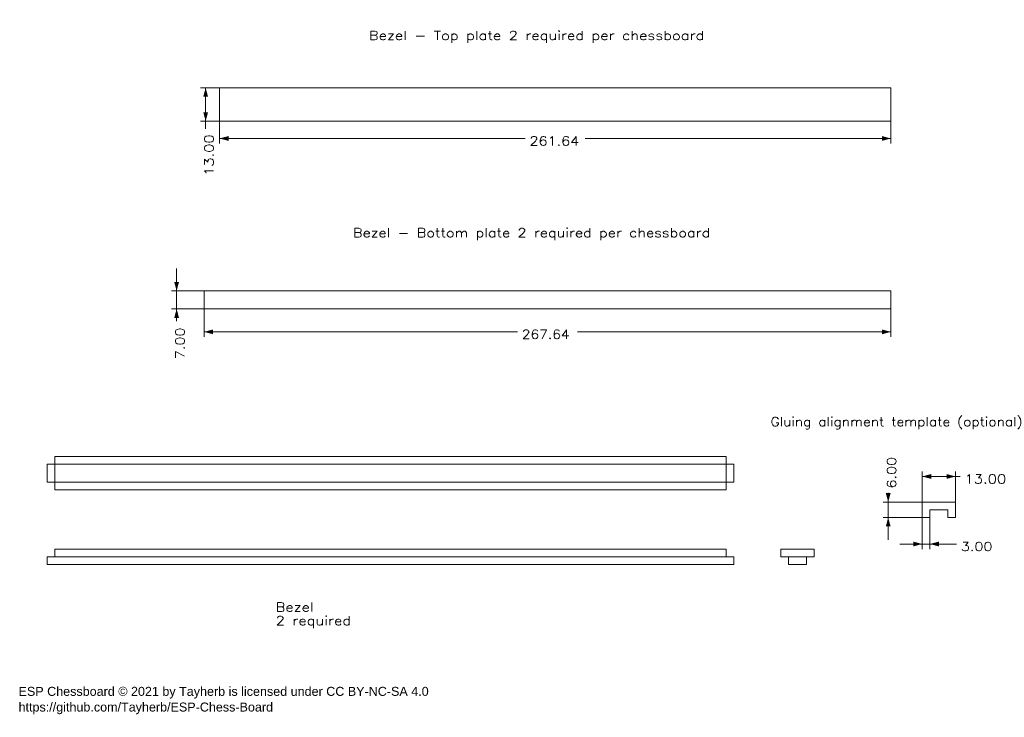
# Model space of a CAD drawing. Header units: millimetres. Extents: x 6 to 389, y 2 to 273.
import ezdxf
from ezdxf.lldxf.tags import DXFTag

# ---------------------------------------------------------------- set-up
doc = ezdxf.new("R2010")
doc.units = ezdxf.units.MM
for name, color, linetype, true_color in [('1', 7, 'Continuous', 0xffffff), ('62', 7, 'Continuous', 0xffffff), ('63', 7, 'Continuous', 0xffffff)]:
    doc.layers.add(name, color=color, linetype=linetype, true_color=true_color)
doc.styles.add('Arial', font='Arial')
doc.styles.add('blockfont', font='simplex.shx')
tags = doc.linetypes.add('DASHED', pattern=[25.72, 12.86, -12.86]).pattern_tags.tags
tags[6:7] = [DXFTag(74, 4), DXFTag(75, 0), DXFTag(340, '0'), DXFTag(46, 0.0), DXFTag(50, 0.0), DXFTag(44, 0.0), DXFTag(45, 0.0)]
tags[4:5] = [DXFTag(74, 4), DXFTag(75, 0), DXFTag(340, '0'), DXFTag(46, 0.0), DXFTag(50, 0.0), DXFTag(44, 0.0), DXFTag(45, 0.0)]
doc.dimstyles.get("Standard").update_dxf_attribs({"dimtxt": 0.18, "dimasz": 0.18, "dimexe": 0.18, "dimexo": 0.0625, "dimgap": 0.09, "dimtad": 0, "dimtih": 1, "dimtoh": 1, "dimdec": 4, "dimzin": 0, "dimdsep": 46, "dimtxsty": 'Standard', "dimcen": 0.09, "dimadec": 0, "dimazin": 0, "dimtfac": 1, "dimtdec": 4, "dimtofl": 0, "dimtmove": 0, "dimatfit": 3, "dimfxl": 0, "dimtolj": 1, "dimtzin": 0, "dimarcsym": 0})

# ---------------------------------------------------------------- blocks, each defined once
blk = doc.blocks.new('_U0')
at = {"layer": '1', "color": 18, "lineweight": 13}
for p, q in [((92.59, 246.84), (76.17, 246.84)), ((78.17, 246.84), (78.17, 230.79)), ((83.6, 233.84), (76.17, 233.84))]:
    blk.add_line(p, q, dxfattribs=at)
at = {"layer": '1', "color": 18, "lineweight": 18}
for points in [[(78.17, 246.84), (79.11, 243.34), (77.23, 243.34)], [(78.17, 233.84), (77.23, 237.34), (79.11, 237.34)]]:
    blk.add_solid(points, dxfattribs=at)
at = {"layer": '1', "color": 18, "linetype": 'Continuous', "lineweight": 13, "insert": (81.24, 212.48), "char_height": 3.5, "attachment_point": 7, "rotation": 90, "line_spacing_factor": 0.903614, "style": 'blockfont'}
blk.add_mtext('\\W1.2031;13.00', dxfattribs=at)
blk = doc.blocks.new('_U1')
at = {"layer": '1', "color": 18, "lineweight": 13}
for p, q in [((66.86, 155.94), (66.86, 176.44)), ((81.17, 167.69), (64.86, 167.69)), ((77.6, 160.69), (64.86, 160.69))]:
    blk.add_line(p, q, dxfattribs=at)
at = {"layer": '1', "color": 18, "lineweight": 18}
for points in [[(66.86, 167.69), (65.92, 171.19), (67.79, 171.19)], [(66.86, 160.69), (67.79, 157.19), (65.92, 157.19)]]:
    blk.add_solid(points, dxfattribs=at)
at = {"layer": '1', "color": 18, "linetype": 'Continuous', "lineweight": 13, "insert": (69.92, 141.1), "char_height": 3.5, "attachment_point": 7, "rotation": 90, "line_spacing_factor": 0.903614, "style": 'blockfont'}
blk.add_mtext('\\W1.1729;7.00', dxfattribs=at)
blk = doc.blocks.new('_U2')
at = {"layer": '1', "color": 18, "lineweight": 13}
for p, q in [((344.21, 70.65), (344.21, 89.04)), ((357.46, 85.4), (342.21, 85.4)), ((358.11, 79.4), (342.21, 79.4))]:
    blk.add_line(p, q, dxfattribs=at)
at = {"layer": '1', "color": 18, "lineweight": 18}
for points in [[(344.21, 85.4), (343.27, 88.9), (345.15, 88.9)], [(344.21, 79.4), (345.15, 75.9), (343.27, 75.9)]]:
    blk.add_solid(points, dxfattribs=at)
at = {"layer": '1', "color": 18, "linetype": 'Continuous', "lineweight": 13, "insert": (347.28, 90.7), "char_height": 3.5, "attachment_point": 7, "rotation": 90, "line_spacing_factor": 0.903614, "style": 'blockfont'}
blk.add_mtext('\\W1.1729;6.00', dxfattribs=at)
blk = doc.blocks.new('_U3')
at = {"layer": '1', "color": 18, "lineweight": 13}
for p, q in [((345.24, 237.85), (345.24, 225.1)), ((83.6, 233.84), (83.6, 225.1)), ((83.6, 227.1), (202.71, 227.1)), ((345.24, 227.1), (226.14, 227.1))]:
    blk.add_line(p, q, dxfattribs=at)
at = {"layer": '1', "color": 18, "lineweight": 18}
for points in [[(83.6, 227.1), (87.1, 228.04), (87.1, 226.16)], [(345.24, 227.1), (341.74, 226.16), (341.74, 228.04)]]:
    blk.add_solid(points, dxfattribs=at)
at = {"layer": '1', "color": 18, "linetype": 'Continuous', "lineweight": 13, "insert": (204.39, 224.38), "char_height": 3.5, "attachment_point": 7, "line_spacing_factor": 0.903614, "style": 'blockfont'}
blk.add_mtext('\\W1.1743;261.64', dxfattribs=at)
blk = doc.blocks.new('_U4')
at = {"layer": '1', "color": 18, "lineweight": 13}
for p, q in [((77.6, 160.69), (77.6, 149.74)), ((345.24, 160.69), (345.24, 149.74)), ((77.6, 151.74), (199.71, 151.74)), ((345.24, 151.74), (223.14, 151.74))]:
    blk.add_line(p, q, dxfattribs=at)
at = {"layer": '1', "color": 18, "lineweight": 18}
for points in [[(77.6, 151.74), (81.1, 152.68), (81.1, 150.8)], [(345.24, 151.74), (341.74, 150.8), (341.74, 152.68)]]:
    blk.add_solid(points, dxfattribs=at)
at = {"layer": '1', "color": 18, "linetype": 'Continuous', "lineweight": 13, "insert": (201.39, 149.02), "char_height": 3.5, "attachment_point": 7, "line_spacing_factor": 0.903614, "style": 'blockfont'}
blk.add_mtext('\\W1.1315;267.64', dxfattribs=at)
blk = doc.blocks.new('_U5')
at = {"layer": '1', "color": 18, "lineweight": 13}
for p, q in [((357.46, 85.4), (357.46, 97.39)), ((370.46, 85.4), (370.46, 97.39)), ((357.46, 95.39), (372.28, 95.39))]:
    blk.add_line(p, q, dxfattribs=at)
at = {"layer": '1', "color": 18, "lineweight": 18}
for points in [[(357.46, 95.39), (360.96, 96.33), (360.96, 94.45)], [(370.46, 95.39), (366.96, 94.45), (366.96, 96.33)]]:
    blk.add_solid(points, dxfattribs=at)
at = {"layer": '1', "color": 18, "linetype": 'Continuous', "lineweight": 13, "insert": (373.96, 92.67), "char_height": 3.5, "attachment_point": 7, "line_spacing_factor": 0.903614, "style": 'blockfont'}
blk.add_mtext('\\W1.2031;13.00', dxfattribs=at)
blk = doc.blocks.new('_U6')
at = {"layer": '1', "color": 18, "lineweight": 13}
for p, q in [((357.46, 79.4), (357.46, 67.07)), ((360.46, 79.4), (360.46, 67.07)), ((370.84, 69.07), (348.71, 69.07))]:
    blk.add_line(p, q, dxfattribs=at)
at = {"layer": '1', "color": 18, "lineweight": 18}
for points in [[(357.46, 69.07), (353.96, 68.13), (353.96, 70.01)], [(360.46, 69.07), (363.96, 70.01), (363.96, 68.13)]]:
    blk.add_solid(points, dxfattribs=at)
at = {"layer": '1', "color": 18, "linetype": 'Continuous', "lineweight": 13, "insert": (372.52, 66.35), "char_height": 3.5, "attachment_point": 7, "line_spacing_factor": 0.903614, "style": 'blockfont'}
blk.add_mtext('\\W1.1729;3.00', dxfattribs=at)

msp = doc.modelspace()

# ---------------------------------------------------------------- linework, layer by layer
at = {"layer": '1', "color": 154, "linetype": 'Continuous', "lineweight": 18}
for p, q in [((345.245, 167.691), (77.605, 167.691)), ((77.605, 167.691), (77.605, 160.691)), ((345.245, 160.691), (345.245, 167.691)), ((77.605, 160.691), (345.245, 160.691)), ((19.351, 100.162), (16.348, 100.162)), ((16.348, 100.162), (16.348, 93.162)), ((283.988, 100.162), (280.985, 100.162)), ((283.988, 93.162), (283.988, 100.162)), ((16.348, 93.162), (19.351, 93.162)), ((280.985, 93.162), (283.988, 93.162)), ((16.348, 61.065), (16.348, 64.065)), ((16.348, 64.065), (19.351, 64.065)), ((280.985, 64.065), (283.988, 64.065)), ((283.988, 61.065), (283.988, 64.065)), ((305.336, 61.065), (305.336, 64.065)), ((305.336, 64.065), (312.336, 64.065)), ((312.336, 61.065), (312.336, 64.065)), ((16.348, 61.065), (283.988, 61.065)), ((305.336, 61.065), (312.336, 61.065))]:
    msp.add_line(p, q, dxfattribs=at)
at = {"layer": '1', "color": 154, "linetype": 'DASHED', "lineweight": 13}
for p, q in [((280.985, 100.162), (19.351, 100.162)), ((19.351, 93.162), (280.985, 93.162))]:
    msp.add_line(p, q, dxfattribs=at)
at = {"layer": '62', "color": 154, "linetype": 'Continuous', "lineweight": 18}
for p, q in [((83.605, 246.835), (345.245, 246.835)), ((83.605, 233.835), (83.605, 246.835)), ((345.245, 246.835), (345.245, 233.835)), ((345.245, 233.835), (83.605, 233.835)), ((19.348, 103.162), (280.988, 103.162)), ((19.348, 90.162), (19.348, 103.162)), ((280.988, 103.162), (280.988, 90.162)), ((280.988, 90.162), (19.348, 90.162)), ((19.348, 67.065), (19.348, 64.065)), ((280.988, 67.065), (19.348, 67.065)), ((280.988, 67.065), (280.988, 64.065)), ((315.336, 67.065), (302.336, 67.065)), ((302.336, 67.065), (302.336, 64.065)), ((315.336, 67.065), (315.336, 64.065)), ((280.988, 64.065), (19.348, 64.065)), ((305.336, 64.065), (302.336, 64.065)), ((315.336, 64.065), (312.336, 64.065))]:
    msp.add_line(p, q, dxfattribs=at)
at = {"layer": '63', "color": 154, "linetype": 'Continuous', "lineweight": 18}
for p, q in [((357.463, 79.396), (357.463, 85.396)), ((370.463, 85.396), (357.463, 85.396)), ((370.463, 79.396), (370.463, 85.396)), ((360.463, 79.396), (360.463, 82.396)), ((360.463, 82.396), (367.463, 82.396)), ((367.463, 79.396), (367.463, 82.396)), ((357.463, 79.396), (360.463, 79.396)), ((367.463, 79.396), (370.463, 79.396))]:
    msp.add_line(p, q, dxfattribs=at)

# ---------------------------------------------------------------- texts
at = {"layer": '1', "color": 18, "linetype": 'Continuous', "lineweight": 13, "char_height": 3.5, "attachment_point": 7}
for s, insert, line_spacing_factor, style in [('\\W1.2023;Bezel - Top plate 2 required per chessboard', (141.809, 264.308), 0.903614, 'blockfont'), ('\\W1.1842;Bezel - Bottom plate 2 required per chessboard', (135.59, 187.436), 0.903614, 'blockfont'), ('\\W1.2691;Gluing alignment template (optional)', (298.312, 113.833), 0.903614, 'blockfont'), ('\\W1.2034;Bezel\\P2 required', (105.445, 36.28), 0.903614, 'blockfont'), ('\\fArial|b0|i0;\\W1.0000;ESP Chessboard © 2021 by Tayherb is licensed under CC BY-NC-SA 4.0\\Phttps://github.com/Tayherb/ESP-Chess-Board', (5.25, 2.74), 1.047437, 'Arial')]:
    msp.add_mtext(s, dxfattribs=dict(at, insert=insert, line_spacing_factor=line_spacing_factor, style=style))

# ---------------------------------------------------------------- dimensions: what is measured, and where the dimension line sits
at = {"layer": '1', "color": 18, "linetype": 'Continuous', "lineweight": 13}
for base, p1, p2, picture, middle in [((78.172, 246.835), (83.605, 233.835), (92.592, 246.835), '_U0', (78.172, 214.835)), ((66.856, 160.691), (81.167, 167.691), (77.605, 160.691), '_U1', (66.856, 143.108)), ((344.212, 79.396), (357.463, 85.396), (358.11, 79.396), '_U2', (344.212, 102.896))]:
    dim = msp.add_linear_dim(base=base, p1=p1, p2=p2, angle=90, dimstyle='Standard', override={"dimtxt": 3.5, "dimasz": 3.5, "dimexe": 2, "dimexo": 0, "dimgap": 1.5, "dimtih": 0, "dimtoh": 0, "dimdec": 2, "dimlfac": 1, "dimdsep": 46, "dimlunit": 2, "dimtxsty": 'blockfont', "dimsah": 1, "dimse1": 0, "dimse2": 0, "dimsd1": 0, "dimsd2": 0, "dimclrd": 18, "dimclre": 18, "dimclrt": 18, "dimtol": 0, "dimtm": -0.1, "dimtfac": 1, "dimtdec": 2, "dimtofl": 1, "dimtmove": 0, "dimlwd": 13, "dimlwe": 13}, dxfattribs=at)
    dim.commit()
    dim.dimension.update_dxf_attribs({"geometry": picture, "text_midpoint": middle, "dimtype": 160})
for base, p1, p2, picture, middle in [((345.245, 227.098), (83.605, 233.835), (345.245, 237.848), '_U3', (214.425, 227.098)), ((345.245, 151.741), (77.605, 160.691), (345.245, 160.691), '_U4', (211.425, 151.741)), ((370.463, 95.388), (357.463, 85.396), (370.463, 85.396), '_U5', (389.463, 95.388)), ((360.463, 69.071), (357.463, 79.396), (360.463, 79.396), '_U6', (379.09, 69.071))]:
    dim = msp.add_linear_dim(base=base, p1=p1, p2=p2, dimstyle='Standard', override={"dimtxt": 3.5, "dimasz": 3.5, "dimexe": 2, "dimexo": 0, "dimgap": 1.5, "dimtih": 0, "dimtoh": 0, "dimdec": 2, "dimlfac": 1, "dimdsep": 46, "dimlunit": 2, "dimtxsty": 'blockfont', "dimsah": 1, "dimse1": 0, "dimse2": 0, "dimsd1": 0, "dimsd2": 0, "dimclrd": 18, "dimclre": 18, "dimclrt": 18, "dimtol": 0, "dimtm": -0.1, "dimtfac": 1, "dimtdec": 2, "dimtofl": 1, "dimtmove": 0, "dimlwd": 13, "dimlwe": 13}, dxfattribs=at)
    dim.commit()
    dim.dimension.update_dxf_attribs({"geometry": picture, "text_midpoint": middle, "dimtype": 160})

doc.saveas('drawing.dxf')
